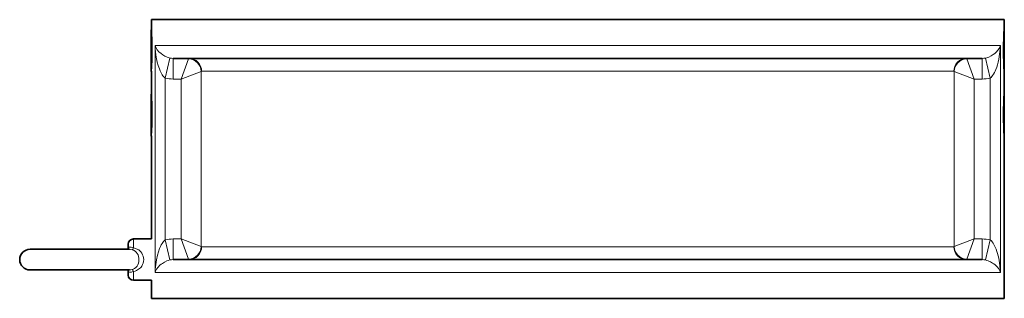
# Model space of a CAD drawing. Extents: x 2576 to 3205, y 338 to 902.
# Tile 1 of 7: x 2576 to 2766, y 579 to 633. Entities that reach past the tile are written whole.
import ezdxf

# ---------------------------------------------------------------- set-up
doc = ezdxf.new("R2010")
doc.units = 0

msp = doc.modelspace()

# ---------------------------------------------------------------- linework, layer by layer
at = {"color": 7, "lineweight": 35}
for p, q in [((2601.14, 633.38), (2644.09, 633.38)), ((2644.09, 633.38), (2766.14, 633.38)), ((2605.36, 625.88), (2645.29, 625.88)), ((2645.29, 625.88), (2761.92, 625.88)), ((2601.14, 610.88), (2601.14, 590.88)), ((2766.14, 610.87), (2766.14, 579.38)), ((2577.67, 588.88), (2587.67, 588.88)), ((2577.67, 588.88), (2587.67, 588.88)), ((2605.36, 586.88), (2645.29, 586.88)), ((2645.29, 586.88), (2761.92, 586.88)), ((2577.67, 584.88), (2587.67, 584.88)), ((2601.14, 579.38), (2644.09, 579.38)), ((2644.09, 579.38), (2766.14, 579.38))]:
    msp.add_line(p, q, dxfattribs=at)
at = {"color": 7, "lineweight": 35, "ltscale": 0.099449}
for p, q in [((2601.14, 633.38), (2601.14, 631.39)), ((2766.14, 633.38), (2766.14, 631.39))]:
    msp.add_line(p, q, dxfattribs=at)
at = {"color": 7, "lineweight": 35, "ltscale": 0.380862}
for p, q in [((2601.1, 631.44), (2601.1, 623.82)), ((2766.19, 631.44), (2766.19, 623.82)), ((2601.1, 618.94), (2601.1, 611.32)), ((2766.19, 618.94), (2766.19, 611.32))]:
    msp.add_line(p, q, dxfattribs=at)
at = {"color": 7, "lineweight": 35, "ltscale": 0.003247}
for p, q in [((2601.14, 631.39), (2601.1, 631.44)), ((2601.14, 623.37), (2601.1, 623.32)), ((2601.14, 618.89), (2601.1, 618.94)), ((2601.14, 610.87), (2601.1, 610.82))]:
    msp.add_line(p, q, dxfattribs=at)
at = {"color": 7, "lineweight": 35, "ltscale": 0.003248}
for p, q in [((2766.14, 631.39), (2766.19, 631.44)), ((2766.14, 623.37), (2766.19, 623.32)), ((2766.14, 618.89), (2766.19, 618.94)), ((2766.14, 610.87), (2766.19, 610.82))]:
    msp.add_line(p, q, dxfattribs=at)
at = {"color": 7, "lineweight": 13}
for p, q in [((2601.85, 628.38), (2644.09, 628.38)), ((2601.85, 628.38), (2601.85, 584.38)), ((2644.09, 628.38), (2765.44, 628.38)), ((2765.44, 628.38), (2765.44, 584.38)), ((2610.81, 623.35), (2610.81, 589.41)), ((2610.87, 623.38), (2647.93, 623.38)), ((2647.93, 623.38), (2756.41, 623.38)), ((2756.48, 589.41), (2756.48, 623.35)), ((2603.83, 622.06), (2603.83, 590.7)), ((2606.9, 621.88), (2606.9, 590.88)), ((2760.39, 590.88), (2760.39, 621.88)), ((2763.46, 622.06), (2763.46, 590.7)), ((2610.87, 589.38), (2647.93, 589.38)), ((2647.93, 589.38), (2756.41, 589.38)), ((2601.85, 584.38), (2644.09, 584.38)), ((2644.09, 584.38), (2765.44, 584.38))]:
    msp.add_line(p, q, dxfattribs=at)
at = {"color": 7, "lineweight": 13, "ltscale": 0.199781}
for p, q in [((2604.74, 625.95), (2603.83, 622.06)), ((2762.55, 625.95), (2763.46, 622.06)), ((2604.74, 586.81), (2603.83, 590.7)), ((2762.55, 586.81), (2763.46, 590.7))]:
    msp.add_line(p, q, dxfattribs=at)
at = {"color": 7, "lineweight": 13, "ltscale": 0.2}
for p, q in [((2605.36, 625.88), (2605.36, 621.88)), ((2761.92, 625.88), (2761.92, 621.88)), ((2605.36, 586.88), (2605.36, 590.88)), ((2761.92, 586.88), (2761.92, 590.88))]:
    msp.add_line(p, q, dxfattribs=at)
at = {"color": 7, "lineweight": 13, "ltscale": 0.208829}
for p, q in [((2606.9, 621.88), (2608.36, 625.79)), ((2760.39, 621.88), (2758.92, 625.79)), ((2606.9, 621.88), (2610.81, 623.35)), ((2760.39, 621.88), (2756.48, 623.35)), ((2606.9, 590.88), (2608.36, 586.97)), ((2606.9, 590.88), (2610.81, 589.41)), ((2760.39, 590.88), (2756.48, 589.41)), ((2760.39, 590.88), (2758.92, 586.97))]:
    msp.add_line(p, q, dxfattribs=at)
at = {"color": 7, "lineweight": 35, "ltscale": 0.024832}
for p, q in [((2601.1, 623.82), (2601.1, 623.32)), ((2766.19, 623.82), (2766.19, 623.32)), ((2601.1, 611.32), (2601.1, 610.82)), ((2766.19, 611.32), (2766.19, 610.82))]:
    msp.add_line(p, q, dxfattribs=at)
at = {"color": 7, "lineweight": 35, "ltscale": 0.224449}
msp.add_line((2601.14, 623.38), (2601.14, 618.89), dxfattribs=at)
at = {"color": 7, "lineweight": 35, "ltscale": 0.223898}
msp.add_line((2766.14, 623.37), (2766.14, 618.89), dxfattribs=at)
at = {"color": 7, "lineweight": 13, "ltscale": 0.07668}
for p, q in [((2605.36, 621.88), (2606.9, 621.88)), ((2760.39, 621.88), (2761.92, 621.88)), ((2605.36, 590.88), (2606.9, 590.88)), ((2760.39, 590.88), (2761.92, 590.88))]:
    msp.add_line(p, q, dxfattribs=at)
at = {"color": 7, "lineweight": 13, "ltscale": 0.084344}
for p, q in [((2597.67, 589.19), (2597.67, 590.88)), ((2597.67, 582.88), (2597.67, 584.57))]:
    msp.add_line(p, q, dxfattribs=at)
at = {"color": 7, "lineweight": 35, "ltscale": 0.173962}
for p, q in [((2601.14, 590.88), (2597.67, 590.88)), ((2601.14, 582.88), (2597.67, 582.88))]:
    msp.add_line(p, q, dxfattribs=at)
at = {"color": 7, "lineweight": 35, "ltscale": 0.444954}
msp.add_line((2596.56, 588.88), (2587.67, 588.88), dxfattribs=at)
at = {"color": 7, "lineweight": 35, "ltscale": 0.462224}
for p, q in [((2596.91, 588.88), (2587.67, 588.88)), ((2596.91, 584.88), (2587.67, 584.88))]:
    msp.add_line(p, q, dxfattribs=at)
at = {"color": 7, "lineweight": 35, "ltscale": 0.030001}
msp.add_line((2596.67, 589.28), (2596.67, 589.88), dxfattribs=at)
at = {"color": 7, "lineweight": 35, "ltscale": 0.03}
msp.add_line((2596.67, 583.88), (2596.67, 584.48), dxfattribs=at)
at = {"color": 7, "lineweight": 35, "ltscale": 0.175}
msp.add_line((2601.14, 582.88), (2601.14, 579.38), dxfattribs=at)
at = {"color": 7, "lineweight": 13}
for points in [[(2604.74, 625.95), (2604.47, 626.02), (2604.22, 626.1), (2603.76, 626.31), (2603.36, 626.54), (2603.01, 626.8), (2602.6, 627.17), (2602.27, 627.56), (2602.02, 627.97), (2601.85, 628.38)], [(2603.83, 622.06), (2603.68, 622.18), (2603.53, 622.32), (2603.39, 622.5), (2603.25, 622.69), (2603.04, 623.06), (2602.85, 623.45), (2602.69, 623.84), (2602.47, 624.49), (2602.29, 625.14), (2602.09, 626.14), (2601.94, 627.15), (2601.89, 627.76), (2601.85, 628.38)], [(2765.44, 628.38), (2765.34, 628.12), (2765.17, 627.79), (2764.95, 627.47), (2764.67, 627.16), (2764.34, 626.85), (2764.01, 626.6), (2763.63, 626.36), (2763.17, 626.14), (2762.8, 626.01), (2762.55, 625.95)], [(2765.44, 628.38), (2765.4, 627.71), (2765.29, 626.7), (2765.12, 625.7), (2765, 625.16), (2764.86, 624.63), (2764.72, 624.18), (2764.56, 623.74), (2764.43, 623.43), (2764.28, 623.12), (2764.11, 622.82), (2763.93, 622.54), (2763.79, 622.36), (2763.63, 622.2), (2763.46, 622.06)], [(2601.85, 584.38), (2601.89, 585.05), (2601.99, 585.95), (2602.13, 586.84), (2602.32, 587.73), (2602.51, 588.38), (2602.73, 589.02), (2602.89, 589.4), (2603.07, 589.76), (2603.21, 590), (2603.36, 590.22), (2603.5, 590.4), (2603.66, 590.56), (2603.83, 590.7)], [(2763.46, 590.7), (2763.68, 590.52), (2763.87, 590.3), (2764.03, 590.07), (2764.25, 589.7), (2764.44, 589.31), (2764.6, 588.91), (2764.75, 588.48), (2764.88, 588.05), (2765.1, 587.17), (2765.26, 586.28), (2765.34, 585.61), (2765.41, 584.94), (2765.44, 584.38)], [(2596.67, 589.28), (2596.67, 589.26), (2596.67, 589.25), (2596.68, 589.25), (2596.69, 589.24), (2596.72, 589.25), (2596.86, 589.29), (2596.97, 589.31), (2597.21, 589.32), (2597.48, 589.26), (2597.67, 589.19)], [(2597.42, 588.81), (2597.71, 588.7), (2597.98, 588.54), (2598.22, 588.33), (2598.41, 588.09), (2598.56, 587.8), (2598.66, 587.49), (2598.73, 587.16), (2598.74, 586.88)], [(2597.67, 589.19), (2598.1, 589.06), (2598.5, 588.87), (2598.69, 588.75), (2598.86, 588.62), (2599.09, 588.39), (2599.29, 588.13), (2599.45, 587.84), (2599.57, 587.53), (2599.64, 587.21), (2599.67, 586.88)], [(2598.74, 586.88), (2598.72, 586.53), (2598.65, 586.2), (2598.53, 585.89), (2598.37, 585.61), (2598.16, 585.37), (2597.91, 585.17), (2597.63, 585.02), (2597.42, 584.95)], [(2599.67, 586.88), (2599.64, 586.54), (2599.57, 586.22), (2599.45, 585.91), (2599.29, 585.62), (2599.16, 585.44), (2599.01, 585.28), (2598.85, 585.13), (2598.68, 585), (2598.29, 584.78), (2597.99, 584.66), (2597.67, 584.57)], [(2601.85, 584.38), (2601.95, 584.64), (2602.16, 585.03), (2602.45, 585.42), (2602.81, 585.8), (2603.03, 585.98), (2603.27, 586.16), (2603.66, 586.4), (2604.12, 586.62), (2604.41, 586.72), (2604.74, 586.81)], [(2762.55, 586.81), (2762.82, 586.74), (2763.07, 586.66), (2763.54, 586.45), (2763.93, 586.22), (2764.17, 586.04), (2764.39, 585.87), (2764.61, 585.67), (2764.81, 585.46), (2765.1, 585.08), (2765.32, 584.68), (2765.44, 584.38)], [(2597.67, 584.57), (2597.46, 584.49), (2597.27, 584.45), (2597.05, 584.44), (2596.93, 584.45), (2596.76, 584.5), (2596.7, 584.52), (2596.68, 584.51), (2596.67, 584.51), (2596.67, 584.5), (2596.67, 584.48)]]:
    msp.add_lwpolyline(points, dxfattribs=at)
at = {"color": 7, "lineweight": 35}
msp.add_lwpolyline([(2596.56, 588.88), (2596.63, 589.05), (2596.67, 589.28)], dxfattribs=at)
for centre, radius, start, end in [((2516.69, 627.38), 84.55, 0.0024, 2.7141), ((2850.6, 627.38), 84.55, 177.2859, 179.9976), ((2516.77, 627.38), 84.47, 357.6236, 359.9986), ((2850.52, 627.38), 84.47, 180.0014, 182.3764), ((2516.69, 614.88), 84.55, 0.0024, 2.7141), ((2850.6, 614.88), 84.55, 177.2859, 179.9976), ((2516.77, 614.88), 84.47, 357.6236, 359.9986), ((2850.52, 614.88), 84.47, 180.0014, 182.3764), ((2597.67, 589.88), 1, 90, 180), ((2577.67, 586.88), 2, 90, 180), ((2595.86, 589.27), 0.808, 331.2078, 0.7515), ((2577.67, 586.88), 2, 180, 270), ((2595.86, 584.49), 0.808, 359.249, 28.7924), ((2595.86, 584.49), 0.808, 359.2485, 28.7922), ((2597.67, 583.88), 1, 180, 270)]:
    msp.add_arc(centre, radius, start, end, dxfattribs=at)
at = {"color": 7, "lineweight": 13}
for centre, radius, start, end in [((2605.36, 628.83), 2.95, 257.7217, 270.0259), ((2761.93, 628.83), 2.95, 269.9741, 282.2783), ((2610.88, 623.29), 0.0941, 94.0723, 140.535), ((2756.41, 623.29), 0.0941, 39.465, 85.9277), ((2605.36, 628.65), 6.77, 256.932, 270.0061), ((2761.92, 628.65), 6.77, 269.9939, 283.068), ((2605.36, 584.11), 6.77, 89.9939, 103.068), ((2761.92, 584.11), 6.77, 76.932, 90.0061), ((2596.88, 586.9), 1.98, 74.3921, 89.2681), ((2610.88, 589.47), 0.0941, 219.465, 265.9277), ((2756.41, 589.47), 0.0941, 274.0723, 320.535), ((2605.36, 583.93), 2.95, 89.9741, 102.2783), ((2761.93, 583.93), 2.95, 77.7217, 90.0259), ((2596.88, 586.86), 1.98, 270.7319, 285.6079)]:
    msp.add_arc(centre, radius, start, end, dxfattribs=at)
for centre, major_axis, ratio, start_param, end_param in [((2608.47, 621.66), (0.03, -4.22), 0.080086, 3.140945, 3.347069), ((2608.36, 623.35), (1.77, -1.77), 0.956755, 0.807495, 2.334097), ((2608.43, 623.38), (0, 2.5), 0.976771, 4.712389, 6.283185), ((2758.86, 623.38), (0, 2.5), 0.976771, 6.283185, 7.853982), ((2758.92, 623.35), (-1.77, -1.77), 0.956755, 3.949088, 5.47569), ((2758.82, 621.66), (-0.03, -4.22), 0.080087, 2.936115, 3.14224), ((2597.67, 589.77), (-0.267, -0.964), 0.185711, 0.102672, 0.979616), ((2608.36, 589.41), (-1.77, -1.77), 0.956755, 0.807495, 2.334098), ((2608.43, 589.38), (0, 2.5), 0.976771, 3.141593, 4.712389), ((2758.86, 589.38), (0, 2.5), 0.976771, 1.570796, 3.141593), ((2758.92, 589.41), (1.77, -1.77), 0.956755, 3.949087, 5.47569), ((2608.47, 591.1), (-0.03, -4.22), 0.080087, 6.077708, 6.283833), ((2758.82, 591.1), (0.03, -4.22), 0.080087, 6.282537, 6.488663), ((2597.67, 583.99), (0.267, -0.964), 0.18571, 2.161977, 3.038921)]:
    msp.add_ellipse(centre, major_axis=major_axis, ratio=ratio, start_param=start_param, end_param=end_param, dxfattribs=at)

doc.saveas('drawing.dxf')
